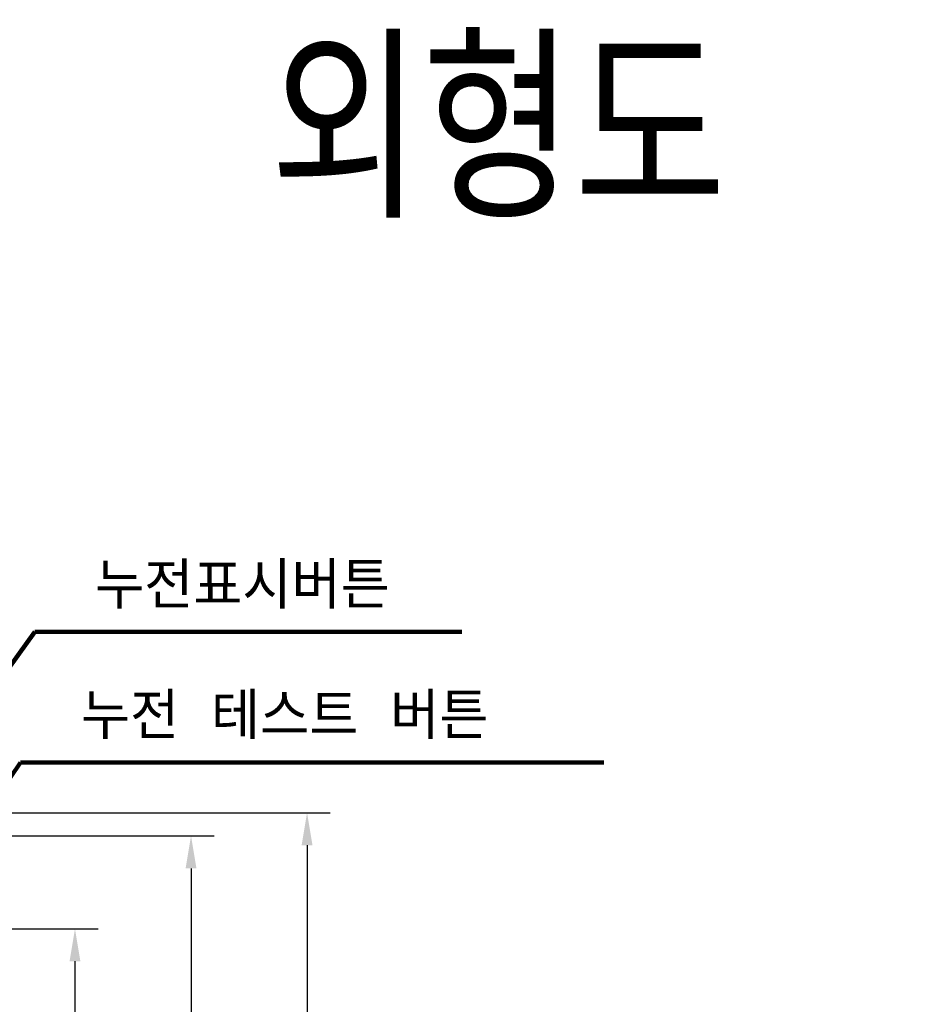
# Model space of a CAD drawing. Extents: x 2148 to 6475, y -907 to 1504.
# Tile 40 of 44: x 5659 to 5736, y 1322 to 1407. Entities that reach past the tile are written whole.
import ezdxf

# ---------------------------------------------------------------- set-up
doc = ezdxf.new("R2010")
doc.units = 0
doc.header["$LTSCALE"] = 3
doc.header["$MEASUREMENT"] = 0
doc.layers.get('Defpoints').update_dxf_attribs({"linetype": 'CONTINUOUS'})
doc.layers.add('di', color=3, linetype='CONTINUOUS')
doc.styles.add('KIM', font='ROMANS.shx', dxfattribs={"height": 5, "bigfont": 'GSG1.shx'})
doc.styles.get("Standard").update_dxf_attribs({"font": 'romans.shx', "height": 3, "bigfont": 'ghs.shx'})
doc.dimstyles.get("Standard").update_dxf_attribs({"dimtxt": 0.18, "dimasz": 0.18, "dimexe": 0.18, "dimexo": 0.0625, "dimgap": 0.09, "dimtad": 0, "dimtih": 1, "dimtoh": 1, "dimdec": 4, "dimzin": 0, "dimdsep": 46, "dimtxsty": 'Standard', "dimcen": 0.09, "dimadec": 0, "dimazin": 0, "dimtfac": 1, "dimtdec": 4, "dimtofl": 0, "dimtmove": 0, "dimatfit": 3, "dimfxl": 0, "dimtolj": 1, "dimtzin": 0, "dimarcsym": 0})
doc.dimstyles.new('STANDARD$0', dxfattribs={"dimtxt": 5, "dimasz": 5, "dimexe": 1, "dimexo": 2, "dimgap": 2, "dimtad": 1, "dimdec": 4, "dimzin": 12, "dimdsep": 46, "dimtxsty": 'KIM', "dimcen": -1, "dimdle": 0.1, "dimadec": 0, "dimazin": 0, "dimtfac": 1, "dimtdec": 4, "dimtmove": 0, "dimatfit": 3, "dimfxl": 0, "dimtolj": 1, "dimtzin": 0, "dimarcsym": 0})

# ---------------------------------------------------------------- blocks, each defined once
blk = doc.blocks.new('*D169')
at = {"layer": 'Defpoints', "color": 0}
for p in [(5626.897, 1336.868), (5626.897, 1256.868), (5673.831, 1256.868)]:
    blk.add_point(p, dxfattribs=at)
at = {"layer": 'di'}
for p, q in [((5628.897, 1336.868), (5675.831, 1336.868)), ((5673.831, 1334.068), (5673.831, 1259.668)), ((5628.897, 1256.868), (5675.831, 1256.868))]:
    blk.add_line(p, q, dxfattribs=at)
for points in [[(5673.364, 1334.068), (5674.298, 1334.068), (5673.831, 1336.868)], [(5673.364, 1259.668), (5674.298, 1259.668), (5673.831, 1256.868)]]:
    blk.add_solid(points, dxfattribs=at)
at = {"layer": 'di', "insert": (5670.331, 1296.868), "char_height": 3, "attachment_point": 5, "rotation": 90}
blk.add_mtext('\\A1;80', dxfattribs=at)
blk = doc.blocks.new('*D170')
at = {"layer": 'Defpoints', "color": 0}
for p in [(5635.42, 1328.868), (5635.42, 1264.868), (5663.831, 1264.868)]:
    blk.add_point(p, dxfattribs=at)
at = {"layer": 'di'}
for p, q in [((5637.42, 1328.868), (5665.831, 1328.868)), ((5663.831, 1326.068), (5663.831, 1267.668)), ((5637.42, 1264.868), (5665.831, 1264.868))]:
    blk.add_line(p, q, dxfattribs=at)
for points in [[(5663.364, 1326.068), (5664.298, 1326.068), (5663.831, 1328.868)], [(5663.364, 1267.668), (5664.298, 1267.668), (5663.831, 1264.868)]]:
    blk.add_solid(points, dxfattribs=at)
at = {"layer": 'di', "insert": (5660.331, 1296.868), "char_height": 3, "attachment_point": 5, "rotation": 90}
blk.add_mtext('\\A1;64', dxfattribs=at)
blk = doc.blocks.new('*D164')
at = {"layer": 'Defpoints', "color": 0}
for p in [(5614.475, 1338.868), (5614.397, 1254.868), (5683.831, 1254.868)]:
    blk.add_point(p, dxfattribs=at)
at = {"layer": 'di'}
for p, q in [((5616.475, 1338.868), (5685.831, 1338.868)), ((5683.831, 1336.068), (5683.831, 1257.668)), ((5616.397, 1254.868), (5685.831, 1254.868))]:
    blk.add_line(p, q, dxfattribs=at)
for points in [[(5683.364, 1336.068), (5684.298, 1336.068), (5683.831, 1338.868)], [(5683.364, 1257.668), (5684.298, 1257.668), (5683.831, 1254.868)]]:
    blk.add_solid(points, dxfattribs=at)
at = {"layer": 'di', "insert": (5680.331, 1296.868), "char_height": 3, "attachment_point": 5, "rotation": 90}
blk.add_mtext('\\A1;84', dxfattribs=at)

msp = doc.modelspace()

# ---------------------------------------------------------------- texts
at = {"layer": 'di', "insert": (5680.616, 1405.127), "char_height": 15, "width": 74.93994, "attachment_point": 1}
msp.add_mtext('{\\Fromans,hgs|c129;외형도}', dxfattribs=at)
at = {"layer": 'di', "char_height": 4, "attachment_point": 7}
for s, insert in [('누전표시버튼', (5665.563, 1356.459)), ('누전 테스트 버튼', (5664.35, 1345.209))]:
    msp.add_mtext(s, dxfattribs=dict(at, insert=insert))

# ---------------------------------------------------------------- dimensions: what is measured, and where the dimension line sits
at = {"layer": 'di'}
for base, p1, p2, picture, middle in [((5683.831, 1254.868), (5614.475, 1338.868), (5614.397, 1254.868), '*D164', (5683.831, 1296.868)), ((5673.831, 1256.868), (5626.897, 1336.868), (5626.897, 1256.868), '*D169', (5673.831, 1296.868)), ((5663.831, 1264.868), (5635.42, 1328.868), (5635.42, 1264.868), '*D170', (5663.831, 1296.868))]:
    dim = msp.add_linear_dim(base=base, p1=p1, p2=p2, angle=270, dimstyle='STANDARD$0', override={"dimtxt": 3, "dimasz": 2.8, "dimexe": 2, "dimdec": 2, "dimzin": 8, "dimtxsty": 'Standard', "dimcen": 0, "dimclrd": 256, "dimclre": 256, "dimclrt": 256, "dimadec": 2, "dimazin": 2, "dimtfac": 0.6, "dimtdec": 2, "dimtmove": 0, "dimtzin": 8, "dimlwd": 65535, "dimlwe": 65535, "dimarcsym": 1}, dxfattribs=at)
    dim.commit()
    dim.dimension.update_dxf_attribs({"geometry": picture, "text_midpoint": middle, "dimtype": 160})

# ---------------------------------------------------------------- leaders
at = {"layer": 'di', "annotation_type": 0, "has_hookline": 1, "hookline_direction": 0}
for points, text_width in [([(5621.12, 1299.968), (5660.363, 1354.459), (5663.563, 1354.459)], 31.6), ([(5629.72, 1299.968), (5659.15, 1343.209), (5662.35, 1343.209)], 45.067)]:
    msp.add_leader(points, dimstyle='Standard', override={"dimtxt": 4, "dimasz": 3.2, "dimexe": 2, "dimexo": 2, "dimgap": 2, "dimtad": 1, "dimtih": 0, "dimtoh": 0, "dimdec": 2, "dimzin": 8, "dimcen": 0, "dimclrd": 256, "dimclre": 256, "dimclrt": 256, "dimadec": 2, "dimazin": 2, "dimtfac": 0.6, "dimtdec": 2, "dimtofl": 1, "dimtzin": 8, "dimlwd": 65535, "dimlwe": 65535, "dimarcsym": 1}, dxfattribs=dict(at, text_width=text_width))

doc.saveas('drawing.dxf')
